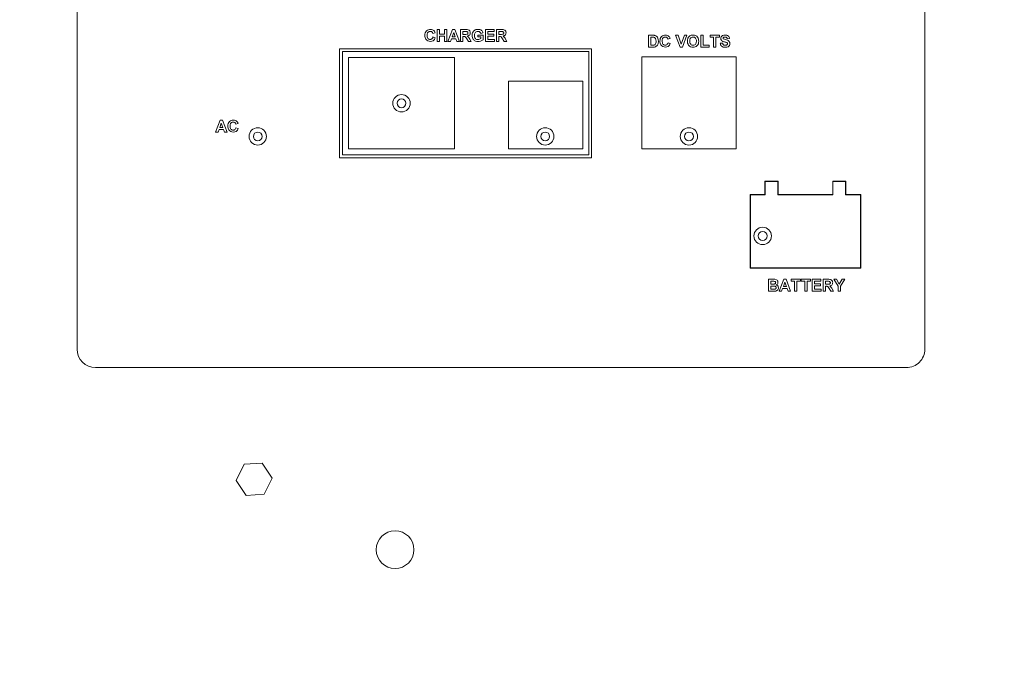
# Paper-space layout '2' of a CAD drawing. Header units: inches. Extents: x 1 to 109, y 1 to 85.
# Tile 44 of 70: x 52.61 to 58.18, y 52.46 to 56.09. Entities that reach past the tile are written whole.
import ezdxf

# ---------------------------------------------------------------- set-up
doc = ezdxf.new("R2010")
doc.units = ezdxf.units.IN
doc.header["$MEASUREMENT"] = 0
doc.styles.add('SLDTEXTSTYLE0', font='GOTHIC.TTF', dxfattribs={"width": 0.913})
doc.dimstyles.new('SLDDIMSTYLE1', dxfattribs={"dimtxt": 0.625, "dimasz": 0.65, "dimexe": 0, "dimexo": 0.0625, "dimgap": 0.15625, "dimtad": 0, "dimtih": 1, "dimtoh": 1, "dimlfac": 1.2, "dimrnd": 1e-09, "dimzin": 12, "dimdsep": 46, "dimtxsty": 'SLDTEXTSTYLE0', "dimblk1": 'NONE', "dimblk2": 'NONE', "dimsah": 1, "dimcen": 0.09, "dimadec": 0, "dimazin": 3, "dimtfac": 1, "dimtofl": 0, "dimtmove": 0, "dimatfit": 3, "dimldrblk": 'NONE', "dimfxl": 1, "dimfrac": 2, "dimtolj": 1, "dimtzin": 12, "dimarcsym": 0})

# ---------------------------------------------------------------- blocks, each defined once
blk = doc.blocks.new('_D_29')
at = {"color": 1, "linetype": 'Continuous', "lineweight": 0, "ltscale": 5}
for p, q in [((63.524, 65.2151), (63.524, 66.1994)), ((63.524, 65.2151), (64.1117, 64.2309)), ((64.1117, 64.2309), (64.1117, 42.2882))]:
    blk.add_line(p, q, dxfattribs=at)
at = {"color": 1, "linetype": 'Continuous', "lineweight": 0, "ltscale": 5, "insert": (63.2217, 66.1994), "char_height": 0.625, "attachment_point": 1, "rotation": 90, "style": 'SLDTEXTSTYLE0'}
blk.add_mtext('21.76', dxfattribs=at)
blk = doc.blocks.new('_NONE')
blk = doc.blocks.new('_D_30')
at = {"color": 1, "linetype": 'Continuous', "lineweight": 0, "ltscale": 5}
blk.add_line((64.5751, 42.3866), (64.5751, 66.1994), dxfattribs=at)
at = {"color": 1, "linetype": 'Continuous', "lineweight": 0, "ltscale": 5, "insert": (64.2728, 66.1994), "char_height": 0.625, "attachment_point": 1, "rotation": 90, "style": 'SLDTEXTSTYLE0'}
blk.add_mtext('22.31', dxfattribs=at)
blk = doc.blocks.new('_D_31')
at = {"color": 1, "linetype": 'Continuous', "lineweight": 0, "ltscale": 5}
for p, q in [((65.545, 65.2151), (65.545, 66.1994)), ((65.545, 65.2151), (65.0909, 64.2309)), ((65.0909, 64.2309), (65.0909, 63.3928))]:
    blk.add_line(p, q, dxfattribs=at)
at = {"color": 1, "linetype": 'Continuous', "lineweight": 0, "ltscale": 5, "insert": (65.2428, 66.1994), "char_height": 0.625, "attachment_point": 1, "rotation": 90, "style": 'SLDTEXTSTYLE0'}
blk.add_mtext('22.93', dxfattribs=at)

psp = doc.layouts.new('2')

# ---------------------------------------------------------------- linework, layer by layer
at = {"color": 7, "linetype": 'Continuous', "lineweight": 15, "ltscale": 5}
for p, q in [((52.9347, 54.2307), (52.9347, 59.0123)), ((57.7264, 54.2306), (57.7264, 59.0123)), ((54.9581, 56.0184), (54.9452, 56.0158)), ((54.946, 55.9951), (54.959, 55.9908)), ((54.9702, 55.97), (54.9702, 56.0374)), ((54.9702, 56.0374), (54.9832, 56.0374)), ((54.9832, 56.0374), (54.9832, 56.0107)), ((54.9832, 56.0107), (55.0109, 56.0107)), ((55.0109, 55.9994), (54.9832, 55.9994)), ((54.9832, 55.9994), (54.9832, 55.97)), ((55.0109, 56.0107), (55.0109, 56.0374)), ((55.0109, 56.0374), (55.0238, 56.0374)), ((55.0109, 55.97), (55.0109, 55.9994)), ((55.0238, 56.0374), (55.0238, 55.97)), ((55.0307, 55.97), (55.0562, 56.0374)), ((55.0632, 56.021), (55.0543, 55.9968)), ((55.0543, 55.9968), (55.072, 55.9968)), ((55.0562, 56.0374), (55.07, 56.0374)), ((55.072, 55.9968), (55.0632, 56.021)), ((55.07, 56.0374), (55.0956, 55.97)), ((55.1025, 55.97), (55.1025, 56.0374)), ((55.1025, 56.0374), (55.1308, 56.0374)), ((55.1265, 56.0262), (55.1154, 56.0262)), ((55.1154, 56.0262), (55.1154, 56.0098)), ((55.1154, 56.0098), (55.1259, 56.0098)), ((55.1183, 55.9986), (55.1154, 55.9986)), ((55.1154, 55.9986), (55.1154, 55.97)), ((55.2001, 55.9951), (55.2001, 56.0063)), ((55.2001, 56.0063), (55.2295, 56.0063)), ((55.2166, 55.9951), (55.2001, 55.9951)), ((55.2287, 56.0184), (55.2157, 56.0158)), ((55.2166, 55.9863), (55.2166, 55.9951)), ((55.2295, 56.0063), (55.2295, 55.9793)), ((55.2425, 55.97), (55.2425, 56.0374)), ((55.2425, 56.0374), (55.2926, 56.0374)), ((55.2926, 56.0262), (55.2554, 56.0262)), ((55.2554, 56.0262), (55.2554, 56.0115)), ((55.2554, 56.0115), (55.29, 56.0115)), ((55.29, 56.0003), (55.2554, 56.0003)), ((55.2554, 56.0003), (55.2554, 55.9813)), ((55.29, 56.0115), (55.29, 56.0003)), ((55.2926, 56.0374), (55.2926, 56.0262)), ((55.3047, 55.97), (55.3047, 56.0374)), ((55.3047, 56.0374), (55.333, 56.0374)), ((55.3287, 56.0262), (55.3177, 56.0262)), ((55.3177, 56.0262), (55.3177, 56.0098)), ((55.3177, 56.0098), (55.3281, 56.0098)), ((55.3206, 55.9986), (55.3177, 55.9986)), ((55.3177, 55.9986), (55.3177, 55.97)), ((56.164, 56.0052), (56.1888, 56.0052)), ((56.164, 55.9378), (56.164, 56.0052)), ((56.3428, 55.9378), (56.3179, 56.0052)), ((56.3179, 56.0052), (56.3316, 56.0052)), ((56.3316, 56.0052), (56.3494, 55.9551)), ((56.3494, 55.9551), (56.3672, 56.0052)), ((56.381, 56.0052), (56.3561, 55.9378)), ((56.3672, 56.0052), (56.381, 56.0052)), ((56.4596, 56.0052), (56.4726, 56.0052)), ((56.4596, 55.9378), (56.4596, 56.0052)), ((56.4726, 56.0052), (56.4726, 55.949)), ((56.5123, 55.994), (56.5123, 56.0052)), ((56.5123, 56.0052), (56.565, 56.0052)), ((56.565, 56.0052), (56.565, 55.994)), ((54.9832, 55.97), (54.9702, 55.97)), ((55.0238, 55.97), (55.0109, 55.97)), ((55.0446, 55.97), (55.0307, 55.97)), ((55.0503, 55.9856), (55.0446, 55.97)), ((55.0761, 55.9856), (55.0503, 55.9856)), ((55.0818, 55.97), (55.0761, 55.9856)), ((55.0956, 55.97), (55.0818, 55.97)), ((55.1154, 55.97), (55.1025, 55.97)), ((55.147, 55.97), (55.1374, 55.9853)), ((55.1621, 55.97), (55.147, 55.97)), ((55.1539, 55.9834), (55.1621, 55.97)), ((55.2935, 55.97), (55.2425, 55.97)), ((55.2554, 55.9813), (55.2935, 55.9813)), ((55.2935, 55.9813), (55.2935, 55.97)), ((55.3177, 55.97), (55.3047, 55.97)), ((55.3492, 55.97), (55.3396, 55.9853)), ((55.3643, 55.97), (55.3492, 55.97)), ((55.3562, 55.9834), (55.3643, 55.97)), ((56.1834, 55.9939), (56.177, 55.9939)), ((56.177, 55.9939), (56.177, 55.949)), ((56.177, 55.949), (56.1877, 55.949)), ((56.2868, 55.9862), (56.2738, 55.9836)), ((56.2747, 55.9628), (56.2876, 55.9585)), ((56.4726, 55.949), (56.5071, 55.949)), ((56.5071, 55.949), (56.5071, 55.9378)), ((56.5322, 55.994), (56.5123, 55.994)), ((56.5322, 55.9378), (56.5322, 55.994)), ((56.565, 55.994), (56.5452, 55.994)), ((56.5452, 55.994), (56.5452, 55.9378)), ((56.5702, 55.9602), (56.5832, 55.9611)), ((56.6221, 55.9862), (56.6091, 55.9853)), ((54.4181, 55.929), (54.4181, 55.3123)), ((55.8431, 55.929), (54.4181, 55.929)), ((55.8264, 55.9123), (54.4347, 55.9123)), ((54.4347, 55.9123), (54.4347, 55.329)), ((55.8264, 55.329), (55.8264, 55.9123)), ((55.8431, 55.3123), (55.8431, 55.929)), ((56.6597, 55.8832), (56.1264, 55.8832)), ((56.1264, 55.8832), (56.1264, 55.3623)), ((56.1895, 55.9378), (56.164, 55.9378)), ((56.3561, 55.9378), (56.3428, 55.9378)), ((56.5071, 55.9378), (56.4596, 55.9378)), ((56.5452, 55.9378), (56.5322, 55.9378)), ((56.6597, 55.3623), (56.6597, 55.8832)), ((54.4681, 55.879), (54.4681, 55.3623)), ((55.0681, 55.879), (54.4681, 55.879)), ((55.0681, 55.3623), (55.0681, 55.879)), ((55.7931, 55.7457), (55.3722, 55.7457)), ((55.3722, 55.7457), (55.3722, 55.3623)), ((55.7931, 55.3623), (55.7931, 55.7457)), ((53.7171, 55.4574), (53.7426, 55.5248)), ((53.7496, 55.5084), (53.7407, 55.4842)), ((53.7426, 55.5248), (53.7564, 55.5248)), ((53.7584, 55.4842), (53.7496, 55.5084)), ((53.7564, 55.5248), (53.782, 55.4574)), ((53.8442, 55.5058), (53.8312, 55.5032)), ((53.731, 55.4574), (53.7171, 55.4574)), ((53.7367, 55.4729), (53.731, 55.4574)), ((53.7625, 55.4729), (53.7367, 55.4729)), ((53.7407, 55.4842), (53.7584, 55.4842)), ((53.7682, 55.4574), (53.7625, 55.4729)), ((53.782, 55.4574), (53.7682, 55.4574)), ((53.8321, 55.4824), (53.8451, 55.4781)), ((54.4347, 55.329), (55.8264, 55.329)), ((54.4681, 55.3623), (55.0681, 55.3623)), ((55.3722, 55.3623), (55.7931, 55.3623)), ((56.1264, 55.3623), (56.6597, 55.3623)), ((54.4181, 55.3123), (55.8431, 55.3123)), ((56.8972, 55.1807), (56.8222, 55.1807)), ((56.8222, 55.1807), (56.8222, 55.1057)), ((56.8239, 55.179), (56.8239, 55.104)), ((56.8956, 55.179), (56.8239, 55.179)), ((56.8956, 55.104), (56.8956, 55.179)), ((56.8972, 55.1057), (56.8972, 55.1807)), ((57.2806, 55.1807), (57.2056, 55.1807)), ((57.2056, 55.1807), (57.2056, 55.1057)), ((57.2072, 55.179), (57.2072, 55.104)), ((57.2789, 55.179), (57.2072, 55.179)), ((57.2789, 55.104), (57.2789, 55.179)), ((57.2806, 55.1057), (57.2806, 55.1807)), ((56.8222, 55.1057), (56.7389, 55.1057)), ((56.7389, 55.1057), (56.7389, 54.689)), ((56.7406, 55.104), (56.7406, 54.6907)), ((56.8239, 55.104), (56.7406, 55.104)), ((57.2072, 55.104), (56.8956, 55.104)), ((57.2056, 55.1057), (56.8972, 55.1057)), ((57.3622, 55.104), (57.2789, 55.104)), ((57.3639, 55.1057), (57.2806, 55.1057)), ((57.3622, 54.6907), (57.3622, 55.104)), ((57.3639, 54.689), (57.3639, 55.1057)), ((56.7389, 54.689), (57.3639, 54.689)), ((56.7406, 54.6907), (57.3622, 54.6907)), ((56.8427, 54.6257), (56.8699, 54.6257)), ((56.8427, 54.5583), (56.8427, 54.6257)), ((56.8639, 54.6145), (56.8557, 54.6145)), ((56.8557, 54.6145), (56.8557, 54.5989)), ((56.9032, 54.5583), (56.9287, 54.6257)), ((56.9356, 54.6093), (56.9268, 54.5851)), ((56.9287, 54.6257), (56.9424, 54.6257)), ((56.9445, 54.5851), (56.9356, 54.6093)), ((56.9424, 54.6257), (56.968, 54.5583)), ((56.9706, 54.6145), (56.9706, 54.6257)), ((56.9706, 54.6257), (57.0233, 54.6257)), ((56.9905, 54.6145), (56.9706, 54.6145)), ((56.9905, 54.5583), (56.9905, 54.6145)), ((57.0233, 54.6145), (57.0034, 54.6145)), ((57.0034, 54.6145), (57.0034, 54.5583)), ((57.0233, 54.6257), (57.0233, 54.6145)), ((57.0276, 54.6145), (57.0276, 54.6257)), ((57.0276, 54.6257), (57.0804, 54.6257)), ((57.0475, 54.6145), (57.0276, 54.6145)), ((57.0475, 54.5583), (57.0475, 54.6145)), ((57.0804, 54.6145), (57.0605, 54.6145)), ((57.0605, 54.6145), (57.0605, 54.5583)), ((57.0804, 54.6257), (57.0804, 54.6145)), ((57.089, 54.5583), (57.089, 54.6257)), ((57.089, 54.6257), (57.1391, 54.6257)), ((57.1391, 54.6145), (57.102, 54.6145)), ((57.102, 54.6145), (57.102, 54.5998)), ((57.1391, 54.6257), (57.1391, 54.6145)), ((57.1512, 54.5583), (57.1512, 54.6257)), ((57.1512, 54.6257), (57.1795, 54.6257)), ((57.1752, 54.6145), (57.1642, 54.6145)), ((57.1642, 54.6145), (57.1642, 54.598)), ((57.2359, 54.5866), (57.2113, 54.6257)), ((57.2113, 54.6257), (57.2265, 54.6257)), ((57.2265, 54.6257), (57.2424, 54.5979)), ((57.2424, 54.5979), (57.2584, 54.6257)), ((57.2735, 54.6257), (57.2489, 54.5866)), ((57.2584, 54.6257), (57.2735, 54.6257)), ((56.8655, 54.5583), (56.8427, 54.5583)), ((56.8557, 54.5989), (56.865, 54.5989)), ((56.8672, 54.5877), (56.8557, 54.5877)), ((56.8557, 54.5877), (56.8557, 54.5695)), ((56.8557, 54.5695), (56.8689, 54.5695)), ((56.917, 54.5583), (56.9032, 54.5583)), ((56.9227, 54.5738), (56.917, 54.5583)), ((56.9486, 54.5738), (56.9227, 54.5738)), ((56.9268, 54.5851), (56.9445, 54.5851)), ((56.9543, 54.5583), (56.9486, 54.5738)), ((56.968, 54.5583), (56.9543, 54.5583)), ((57.0034, 54.5583), (56.9905, 54.5583)), ((57.0605, 54.5583), (57.0475, 54.5583)), ((57.14, 54.5583), (57.089, 54.5583)), ((57.102, 54.5998), (57.1365, 54.5998)), ((57.1365, 54.5885), (57.102, 54.5885)), ((57.102, 54.5885), (57.102, 54.5695)), ((57.102, 54.5695), (57.14, 54.5695)), ((57.1365, 54.5998), (57.1365, 54.5885)), ((57.14, 54.5695), (57.14, 54.5583)), ((57.1642, 54.5583), (57.1512, 54.5583)), ((57.1642, 54.598), (57.1746, 54.598)), ((57.1671, 54.5868), (57.1642, 54.5868)), ((57.1642, 54.5868), (57.1642, 54.5583)), ((57.1957, 54.5583), (57.1861, 54.5736)), ((57.2109, 54.5583), (57.1957, 54.5583)), ((57.2027, 54.5716), (57.2109, 54.5583)), ((57.2359, 54.5583), (57.2359, 54.5866)), ((57.2489, 54.5583), (57.2359, 54.5583)), ((57.2489, 54.5866), (57.2489, 54.5583)), ((53.0389, 54.1265), (57.6222, 54.1265)), ((53.8782, 53.5806), (53.8329, 53.4892)), ((53.98, 53.587), (53.8782, 53.5806)), ((54.0365, 53.5021), (53.98, 53.587)), ((53.9912, 53.4107), (54.0365, 53.5021)), ((53.8329, 53.4892), (53.8894, 53.4043)), ((53.8894, 53.4043), (53.9912, 53.4107))]:
    psp.add_line(p, q, dxfattribs=at)
at = {"color": 7, "linetype": 'Continuous', "lineweight": 15, "ltscale": 25}
for centre, radius in [((54.7681, 55.6207), 0.0492), ((54.7681, 55.6206), 0.025), ((53.9556, 55.4332), 0.0492), ((53.9556, 55.4331), 0.025), ((55.5806, 55.4332), 0.0492), ((55.5806, 55.4331), 0.025), ((56.3931, 55.4332), 0.0492), ((56.3931, 55.4331), 0.025), ((56.8097, 54.8707), 0.0492), ((56.8097, 54.8706), 0.025), ((54.7318, 53.0977), 0.1067)]:
    psp.add_circle(centre, radius, dxfattribs=at)
for centre, start, end in [((53.0389, 54.2307), 180.0004, 269.9998), ((57.6222, 54.2306), 269.9998, 0.0004)]:
    psp.add_arc(centre, 0.1042, start, end, dxfattribs=at)
at = {"color": 7, "linetype": 'Continuous', "lineweight": 15, "ltscale": 5}
for points, knots in [([(54.9002, 56.0036), (54.9005, 56.0085), (54.9011, 56.0184), (54.9087, 56.0305), (54.9198, 56.0374), (54.9276, 56.038), (54.9315, 56.0383)], [0, 0, 0, 0, 0.280685, 0.559624, 0.779541, 1, 1, 1, 1]), ([(54.931, 55.97), (54.9262, 55.9706), (54.9166, 55.9716), (54.906, 55.9809), (54.9009, 55.9923), (54.9005, 55.9998), (54.9002, 56.0036)], [0, 0, 0, 0, 0.279574, 0.558715, 0.779054, 1, 1, 1, 1]), ([(54.9305, 56.0271), (54.9285, 56.0269), (54.9245, 56.0266), (54.9192, 56.0235), (54.9137, 56.0163), (54.9134, 56.0094), (54.9132, 56.0046)], [0, 0, 0, 0, 0.187148, 0.373983, 0.560728, 1, 1, 1, 1]), ([(54.9132, 56.0046), (54.9133, 56.0015), (54.9135, 55.9954), (54.9166, 55.9871), (54.9232, 55.982), (54.928, 55.9815), (54.9305, 55.9813)], [0, 0, 0, 0, 0.281349, 0.560541, 0.780077, 1, 1, 1, 1]), ([(54.9452, 56.0158), (54.9446, 56.0176), (54.9434, 56.0212), (54.9394, 56.0248), (54.935, 56.0268), (54.932, 56.027), (54.9305, 56.0271)], [0, 0, 0, 0, 0.279809, 0.559293, 0.779505, 1, 1, 1, 1]), ([(54.9305, 55.9813), (54.9326, 55.9815), (54.9368, 55.9819), (54.9433, 55.9866), (54.945, 55.9919), (54.946, 55.9951)], [0, 0, 0, 0, 0.280479, 0.560454, 1, 1, 1, 1]), ([(54.9315, 56.0383), (54.9356, 56.038), (54.943, 56.0375), (54.9488, 56.0329), (54.9513, 56.0309)], [0, 0, 0, 0, 0.559913, 1, 1, 1, 1]), ([(54.9513, 56.0309), (54.953, 56.0288), (54.9561, 56.0251), (54.9575, 56.0205), (54.9581, 56.0184)], [0, 0, 0, 0, 0.55898, 1, 1, 1, 1]), ([(55.1374, 55.9853), (55.1349, 55.9894), (55.1316, 55.9951), (55.1238, 55.9986), (55.1202, 55.9986), (55.1183, 55.9986)], [0, 0, 0, 0, 0.560994, 0.77931, 1, 1, 1, 1]), ([(55.1259, 56.0098), (55.1297, 56.0097), (55.1345, 56.0095), (55.14, 56.011), (55.1423, 56.0128), (55.1438, 56.0153), (55.1439, 56.0172), (55.144, 56.0182)], [0, 0, 0, 0, 0.50092, 0.625716, 0.750374, 0.875019, 1, 1, 1, 1]), ([(55.1368, 56.026), (55.1348, 56.0261), (55.1314, 56.0262), (55.128, 56.0262), (55.1265, 56.0262)], [0, 0, 0, 0, 0.559884, 1, 1, 1, 1]), ([(55.1308, 56.0374), (55.1338, 56.0374), (55.1399, 56.0373), (55.1477, 56.0357), (55.1525, 56.0317), (55.156, 56.0265), (55.1566, 56.0219), (55.1569, 56.0188)], [0, 0, 0, 0, 0.251135, 0.50054, 0.625744, 0.751059, 1, 1, 1, 1]), ([(55.144, 56.0182), (55.1439, 56.0193), (55.1437, 56.0215), (55.1412, 56.0248), (55.1385, 56.0255), (55.1368, 56.026)], [0, 0, 0, 0, 0.281131, 0.561274, 1, 1, 1, 1]), ([(55.1569, 56.0188), (55.1567, 56.0162), (55.1563, 56.011), (55.1519, 56.0048), (55.146, 56.0014), (55.142, 56.0006), (55.14, 56.0002)], [0, 0, 0, 0, 0.279955, 0.558984, 0.779177, 1, 1, 1, 1]), ([(55.14, 56.0002), (55.1432, 55.9976), (55.1489, 55.9928), (55.1524, 55.9863), (55.1539, 55.9834)], [0, 0, 0, 0, 0.558165, 1, 1, 1, 1]), ([(55.1673, 56.004), (55.1675, 56.0075), (55.1679, 56.0144), (55.1717, 56.0236), (55.1773, 56.0307), (55.182, 56.0335), (55.1844, 56.035)], [0, 0, 0, 0, 0.280149, 0.559978, 0.779936, 1, 1, 1, 1]), ([(55.2011, 55.9692), (55.1959, 55.9696), (55.1857, 55.9705), (55.1739, 55.9798), (55.1682, 55.9919), (55.1676, 56), (55.1673, 56.004)], [0, 0, 0, 0, 0.280089, 0.558754, 0.779187, 1, 1, 1, 1]), ([(55.2002, 56.0271), (55.1969, 56.0268), (55.1905, 56.0262), (55.1835, 56.0198), (55.1806, 56.012), (55.1804, 56.007), (55.1803, 56.0045)], [0, 0, 0, 0, 0.279794, 0.558342, 0.778822, 1, 1, 1, 1]), ([(55.1803, 56.0045), (55.1804, 56.0012), (55.1807, 55.9946), (55.185, 55.9861), (55.1923, 55.9811), (55.1975, 55.9806), (55.2001, 55.9804)], [0, 0, 0, 0, 0.281034, 0.560013, 0.779771, 1, 1, 1, 1]), ([(55.1844, 56.035), (55.1873, 56.0361), (55.1924, 56.0381), (55.1979, 56.0382), (55.2003, 56.0383)], [0, 0, 0, 0, 0.559261, 1, 1, 1, 1]), ([(55.2157, 56.0158), (55.215, 56.0177), (55.2136, 56.0213), (55.2094, 56.025), (55.2047, 56.0268), (55.2017, 56.027), (55.2002, 56.0271)], [0, 0, 0, 0, 0.279809, 0.55928, 0.779438, 1, 1, 1, 1]), ([(55.2003, 56.0383), (55.2039, 56.0381), (55.211, 56.0378), (55.2202, 56.0335), (55.2263, 56.0265), (55.2279, 56.0211), (55.2287, 56.0184)], [0, 0, 0, 0, 0.280667, 0.559849, 0.779743, 1, 1, 1, 1]), ([(55.3396, 55.9853), (55.3372, 55.9894), (55.3338, 55.9951), (55.326, 55.9986), (55.3224, 55.9986), (55.3206, 55.9986)], [0, 0, 0, 0, 0.560985, 0.779313, 1, 1, 1, 1]), ([(55.3281, 56.0098), (55.3319, 56.0097), (55.3367, 56.0095), (55.3423, 56.011), (55.3446, 56.0128), (55.346, 56.0153), (55.3461, 56.0172), (55.3462, 56.0182)], [0, 0, 0, 0, 0.500907, 0.62574, 0.75036, 0.875022, 1, 1, 1, 1]), ([(55.339, 56.026), (55.3371, 56.0261), (55.3336, 56.0262), (55.3302, 56.0262), (55.3287, 56.0262)], [0, 0, 0, 0, 0.559928, 1, 1, 1, 1]), ([(55.333, 56.0374), (55.3361, 56.0374), (55.3422, 56.0373), (55.35, 56.0357), (55.3547, 56.0317), (55.3582, 56.0265), (55.3588, 56.0219), (55.3592, 56.0188)], [0, 0, 0, 0, 0.25114, 0.500525, 0.625749, 0.75106, 1, 1, 1, 1]), ([(55.3462, 56.0182), (55.3461, 56.0193), (55.3459, 56.0215), (55.3435, 56.0248), (55.3407, 56.0255), (55.339, 56.026)], [0, 0, 0, 0, 0.281062, 0.561285, 1, 1, 1, 1]), ([(55.3592, 56.0188), (55.3589, 56.0162), (55.3585, 56.011), (55.3541, 56.0048), (55.3482, 56.0014), (55.3442, 56.0006), (55.3422, 56.0002)], [0, 0, 0, 0, 0.2799369, 0.5589819, 0.7791779, 1, 1, 1, 1]), ([(55.3422, 56.0002), (55.3454, 55.9976), (55.3511, 55.9928), (55.3546, 55.9863), (55.3562, 55.9834)], [0, 0, 0, 0, 0.558186, 1, 1, 1, 1]), ([(56.1888, 56.0052), (56.1912, 56.0052), (56.1955, 56.0051), (56.1997, 56.0043), (56.2015, 56.0039)], [0, 0, 0, 0, 0.560269, 1, 1, 1, 1]), ([(56.2015, 56.0039), (56.205, 56.0023), (56.212, 55.999), (56.2192, 55.9867), (56.2198, 55.9768), (56.2202, 55.9708)], [0, 0, 0, 0, 0.2790716, 0.559329, 1, 1, 1, 1]), ([(56.2289, 55.9713), (56.2292, 55.9763), (56.2298, 55.9862), (56.2373, 55.9983), (56.2484, 56.0051), (56.2562, 56.0057), (56.2601, 56.006)], [0, 0, 0, 0, 0.280702, 0.559624, 0.779539, 1, 1, 1, 1]), ([(56.2592, 55.9948), (56.2571, 55.9947), (56.2531, 55.9943), (56.2478, 55.9912), (56.2423, 55.9841), (56.242, 55.9772), (56.2418, 55.9723)], [0, 0, 0, 0, 0.187155, 0.37397, 0.560741, 1, 1, 1, 1]), ([(56.2738, 55.9836), (56.2732, 55.9854), (56.272, 55.9889), (56.268, 55.9926), (56.2636, 55.9946), (56.2606, 55.9947), (56.2592, 55.9948)], [0, 0, 0, 0, 0.279804, 0.559283, 0.779465, 1, 1, 1, 1]), ([(56.2601, 56.006), (56.2642, 56.0057), (56.2716, 56.0052), (56.2774, 56.0007), (56.2799, 55.9987)], [0, 0, 0, 0, 0.559895, 1, 1, 1, 1]), ([(56.2799, 55.9987), (56.2817, 55.9966), (56.2847, 55.9928), (56.2861, 55.9882), (56.2868, 55.9862)], [0, 0, 0, 0, 0.5589379, 1, 1, 1, 1]), ([(56.3874, 55.9882), (56.3894, 55.9918), (56.393, 55.9982), (56.3993, 56.0018), (56.4021, 56.0034)], [0, 0, 0, 0, 0.559942, 1, 1, 1, 1]), ([(56.4165, 55.9948), (56.4133, 55.9944), (56.4069, 55.9937), (56.3983, 55.9849), (56.3977, 55.9766), (56.3974, 55.9715)], [0, 0, 0, 0, 0.28027, 0.559886, 1, 1, 1, 1]), ([(56.4021, 56.0034), (56.4047, 56.0043), (56.4093, 56.0058), (56.4142, 56.006), (56.4163, 56.006)], [0, 0, 0, 0, 0.559558, 1, 1, 1, 1]), ([(56.4163, 56.006), (56.4213, 56.0056), (56.4314, 56.0046), (56.4425, 55.9951), (56.4477, 55.9832), (56.4482, 55.9753), (56.4484, 55.9714)], [0, 0, 0, 0, 0.279833, 0.558659, 0.779007, 1, 1, 1, 1]), ([(56.4354, 55.9717), (56.4353, 55.9749), (56.435, 55.9812), (56.4309, 55.9894), (56.424, 55.9942), (56.419, 55.9946), (56.4165, 55.9948)], [0, 0, 0, 0, 0.281074, 0.560007, 0.779694, 1, 1, 1, 1]), ([(56.5728, 55.9874), (56.5733, 55.9906), (56.5744, 55.997), (56.5835, 56.005), (56.5918, 56.0057), (56.5968, 56.006)], [0, 0, 0, 0, 0.279751, 0.559351, 1, 1, 1, 1]), ([(56.597, 55.9948), (56.5952, 55.9948), (56.592, 55.9947), (56.5891, 55.9931), (56.5879, 55.9924)], [0, 0, 0, 0, 0.560577, 1, 1, 1, 1]), ([(56.5968, 56.006), (56.6002, 56.0059), (56.607, 56.0056), (56.6158, 56.0014), (56.6211, 55.9941), (56.6218, 55.9888), (56.6221, 55.9862)], [0, 0, 0, 0, 0.281006, 0.560119, 0.779819, 1, 1, 1, 1]), ([(56.6091, 55.9853), (56.6088, 55.9869), (56.6081, 55.99), (56.6039, 55.9945), (56.5996, 55.9947), (56.597, 55.9948)], [0, 0, 0, 0, 0.281509, 0.56031, 1, 1, 1, 1]), ([(54.959, 55.9908), (54.9578, 55.9874), (54.9554, 55.9808), (54.9459, 55.9716), (54.9366, 55.9706), (54.931, 55.97)], [0, 0, 0, 0, 0.281277, 0.561401, 1, 1, 1, 1]), ([(55.2001, 55.9804), (55.2035, 55.9808), (55.2094, 55.9816), (55.2144, 55.9849), (55.2166, 55.9863)], [0, 0, 0, 0, 0.559078, 1, 1, 1, 1]), ([(55.2295, 55.9793), (55.2246, 55.9761), (55.2159, 55.9704), (55.2056, 55.9695), (55.2011, 55.9692)], [0, 0, 0, 0, 0.558981, 1, 1, 1, 1]), ([(56.1951, 55.9933), (56.193, 55.9935), (56.1891, 55.994), (56.1851, 55.994), (56.1834, 55.9939)], [0, 0, 0, 0, 0.559726, 1, 1, 1, 1]), ([(56.1877, 55.949), (56.1893, 55.949), (56.1922, 55.949), (56.195, 55.9495), (56.1963, 55.9497)], [0, 0, 0, 0, 0.560177, 1, 1, 1, 1]), ([(56.2015, 55.9392), (56.1993, 55.9387), (56.1953, 55.9378), (56.1913, 55.9378), (56.1895, 55.9378)], [0, 0, 0, 0, 0.559576, 1, 1, 1, 1]), ([(56.2073, 55.9715), (56.2071, 55.9767), (56.207, 55.984), (56.201, 55.9915), (56.1971, 55.9927), (56.1951, 55.9933)], [0, 0, 0, 0, 0.559442, 0.779519, 1, 1, 1, 1]), ([(56.1963, 55.9497), (56.1987, 55.9506), (56.2035, 55.9524), (56.2069, 55.9613), (56.2071, 55.9676), (56.2073, 55.9715)], [0, 0, 0, 0, 0.27817, 0.558022, 1, 1, 1, 1]), ([(56.211, 55.9446), (56.2094, 55.9433), (56.2065, 55.941), (56.203, 55.9397), (56.2015, 55.9392)], [0, 0, 0, 0, 0.559476, 1, 1, 1, 1]), ([(56.2182, 55.9565), (56.2172, 55.954), (56.2155, 55.9496), (56.2124, 55.9461), (56.211, 55.9446)], [0, 0, 0, 0, 0.559958, 1, 1, 1, 1]), ([(56.2202, 55.9708), (56.2201, 55.9681), (56.22, 55.9632), (56.2187, 55.9586), (56.2182, 55.9565)], [0, 0, 0, 0, 0.560027, 1, 1, 1, 1]), ([(56.2596, 55.9378), (56.2548, 55.9383), (56.2452, 55.9394), (56.2346, 55.9487), (56.2295, 55.96), (56.2291, 55.9676), (56.2289, 55.9713)], [0, 0, 0, 0, 0.279576, 0.558718, 0.77905, 1, 1, 1, 1]), ([(56.2418, 55.9723), (56.2419, 55.9692), (56.2421, 55.9631), (56.2452, 55.9548), (56.2518, 55.9497), (56.2567, 55.9493), (56.2591, 55.949)], [0, 0, 0, 0, 0.28134, 0.56055, 0.780084, 1, 1, 1, 1]), ([(56.2591, 55.949), (56.2612, 55.9492), (56.2654, 55.9496), (56.2719, 55.9544), (56.2736, 55.9596), (56.2747, 55.9628)], [0, 0, 0, 0, 0.280478, 0.56046, 1, 1, 1, 1]), ([(56.2876, 55.9585), (56.2864, 55.9552), (56.284, 55.9485), (56.2745, 55.9393), (56.2652, 55.9384), (56.2596, 55.9378)], [0, 0, 0, 0, 0.281277, 0.561401, 1, 1, 1, 1]), ([(56.3844, 55.9711), (56.3845, 55.9744), (56.3847, 55.9802), (56.3866, 55.9858), (56.3874, 55.9882)], [0, 0, 0, 0, 0.560179, 1, 1, 1, 1]), ([(56.4165, 55.9369), (56.4115, 55.9374), (56.4016, 55.9383), (56.3904, 55.9476), (56.3851, 55.9594), (56.3846, 55.9672), (56.3844, 55.9711)], [0, 0, 0, 0, 0.27995, 0.558714, 0.779048, 1, 1, 1, 1]), ([(56.3974, 55.9715), (56.3975, 55.9683), (56.3978, 55.962), (56.4021, 55.9538), (56.4089, 55.9489), (56.414, 55.9484), (56.4165, 55.9481)], [0, 0, 0, 0, 0.281021, 0.560134, 0.779944, 1, 1, 1, 1]), ([(56.4165, 55.9481), (56.4197, 55.9486), (56.4261, 55.9494), (56.4345, 55.9583), (56.4351, 55.9666), (56.4354, 55.9717)], [0, 0, 0, 0, 0.279969, 0.55975, 1, 1, 1, 1]), ([(56.4484, 55.9714), (56.448, 55.9664), (56.4474, 55.9565), (56.4395, 55.9444), (56.4282, 55.9378), (56.4204, 55.9372), (56.4165, 55.9369)], [0, 0, 0, 0, 0.280544, 0.559492, 0.77944, 1, 1, 1, 1]), ([(56.5979, 55.9369), (56.5941, 55.9371), (56.5865, 55.9375), (56.577, 55.943), (56.5718, 55.9515), (56.5707, 55.9573), (56.5702, 55.9602)], [0, 0, 0, 0, 0.280716, 0.559327, 0.779306, 1, 1, 1, 1]), ([(56.579, 55.974), (56.5771, 55.9761), (56.5735, 55.98), (56.573, 55.9852), (56.5728, 55.9874)], [0, 0, 0, 0, 0.559262, 1, 1, 1, 1]), ([(56.5945, 55.9674), (56.5914, 55.9682), (56.5859, 55.9695), (56.5811, 55.9726), (56.579, 55.974)], [0, 0, 0, 0, 0.560766, 1, 1, 1, 1]), ([(56.5832, 55.9611), (56.5837, 55.9591), (56.5846, 55.9551), (56.5884, 55.9505), (56.5934, 55.9484), (56.5966, 55.9482), (56.5982, 55.9481)], [0, 0, 0, 0, 0.280583, 0.55917, 0.779252, 1, 1, 1, 1]), ([(56.5879, 55.9924), (56.5872, 55.9918), (56.586, 55.9907), (56.5859, 55.9891), (56.5858, 55.9883)], [0, 0, 0, 0, 0.558881, 1, 1, 1, 1]), ([(56.5858, 55.9883), (56.5859, 55.9875), (56.5861, 55.9859), (56.5873, 55.9848), (56.5878, 55.9843)], [0, 0, 0, 0, 0.558641, 1, 1, 1, 1]), ([(56.5878, 55.9843), (56.5916, 55.9828), (56.5993, 55.9797), (56.6095, 55.9776), (56.6171, 55.974), (56.6216, 55.9696), (56.6243, 55.9638), (56.6246, 55.9597), (56.6247, 55.9576)], [0, 0, 0, 0, 0.249429, 0.5000605, 0.6252074, 0.7501341, 0.8749189, 1, 1, 1, 1]), ([(56.6054, 55.9644), (56.6034, 55.965), (56.5997, 55.9661), (56.5961, 55.967), (56.5945, 55.9674)], [0, 0, 0, 0, 0.559937, 1, 1, 1, 1]), ([(56.6247, 55.9576), (56.6244, 55.9552), (56.6239, 55.9505), (56.6201, 55.9442), (56.6117, 55.9378), (56.6036, 55.9373), (56.5979, 55.9369)], [0, 0, 0, 0, 0.186969, 0.373997, 0.560957, 1, 1, 1, 1]), ([(56.5982, 55.9481), (56.5999, 55.9482), (56.6033, 55.9484), (56.6078, 55.9502), (56.6111, 55.9534), (56.6115, 55.9561), (56.6117, 55.9575)], [0, 0, 0, 0, 0.281228, 0.560999, 0.781068, 1, 1, 1, 1]), ([(56.6117, 55.9575), (56.6116, 55.9584), (56.6114, 55.9603), (56.6091, 55.963), (56.6068, 55.9639), (56.6054, 55.9644)], [0, 0, 0, 0, 0.2797547, 0.5590968, 1, 1, 1, 1]), ([(53.7863, 55.4909), (53.7866, 55.4959), (53.7872, 55.5057), (53.7948, 55.5179), (53.8058, 55.5247), (53.8136, 55.5253), (53.8175, 55.5256)], [0, 0, 0, 0, 0.280684, 0.559613, 0.77952, 1, 1, 1, 1]), ([(53.8166, 55.5144), (53.8146, 55.5142), (53.8105, 55.5139), (53.8052, 55.5108), (53.7998, 55.5037), (53.7995, 55.4968), (53.7992, 55.4919)], [0, 0, 0, 0, 0.187132, 0.373978, 0.560734, 1, 1, 1, 1]), ([(53.8312, 55.5032), (53.8306, 55.505), (53.8294, 55.5085), (53.8255, 55.5122), (53.821, 55.5141), (53.8181, 55.5143), (53.8166, 55.5144)], [0, 0, 0, 0, 0.279834, 0.5593, 0.779471, 1, 1, 1, 1]), ([(53.8175, 55.5256), (53.8216, 55.5253), (53.829, 55.5248), (53.8348, 55.5203), (53.8374, 55.5183)], [0, 0, 0, 0, 0.559951, 1, 1, 1, 1]), ([(53.8374, 55.5183), (53.8391, 55.5162), (53.8421, 55.5124), (53.8436, 55.5078), (53.8442, 55.5058)], [0, 0, 0, 0, 0.5589665, 1, 1, 1, 1]), ([(53.817, 55.4574), (53.8122, 55.4579), (53.8026, 55.4589), (53.7921, 55.4682), (53.7869, 55.4796), (53.7865, 55.4871), (53.7863, 55.4909)], [0, 0, 0, 0, 0.2795515, 0.5586916, 0.7790558, 1, 1, 1, 1]), ([(53.7992, 55.4919), (53.7994, 55.4888), (53.7996, 55.4827), (53.8027, 55.4744), (53.8092, 55.4693), (53.8141, 55.4688), (53.8165, 55.4686)], [0, 0, 0, 0, 0.281341, 0.560526, 0.780081, 1, 1, 1, 1]), ([(53.8165, 55.4686), (53.8186, 55.4688), (53.8229, 55.4692), (53.8293, 55.474), (53.831, 55.4792), (53.8321, 55.4824)], [0, 0, 0, 0, 0.280478, 0.560424, 1, 1, 1, 1]), ([(53.8451, 55.4781), (53.8438, 55.4748), (53.8414, 55.4681), (53.8319, 55.4589), (53.8227, 55.458), (53.817, 55.4574)], [0, 0, 0, 0, 0.2812714, 0.5614091, 1, 1, 1, 1]), ([(56.8761, 54.6142), (56.8738, 54.6143), (56.8698, 54.6145), (56.8657, 54.6145), (56.8639, 54.6145)], [0, 0, 0, 0, 0.559933, 1, 1, 1, 1]), ([(56.8699, 54.6257), (56.8761, 54.6258), (56.8853, 54.6261), (56.8933, 54.6186), (56.8959, 54.6132), (56.8962, 54.6102), (56.8963, 54.6087)], [0, 0, 0, 0, 0.499363, 0.748642, 0.874275, 1, 1, 1, 1]), ([(56.8754, 54.5991), (56.8766, 54.5993), (56.8788, 54.5997), (56.8815, 54.6015), (56.8831, 54.6041), (56.8832, 54.6059), (56.8833, 54.6068)], [0, 0, 0, 0, 0.280468, 0.559908, 0.779749, 1, 1, 1, 1]), ([(56.8833, 54.6068), (56.8832, 54.6079), (56.883, 54.61), (56.8806, 54.6133), (56.8778, 54.6139), (56.8761, 54.6142)], [0, 0, 0, 0, 0.28109, 0.561131, 1, 1, 1, 1]), ([(56.8963, 54.6087), (56.8961, 54.607), (56.8958, 54.6036), (56.8931, 54.598), (56.8894, 54.5956), (56.8872, 54.5941)], [0, 0, 0, 0, 0.280903, 0.561847, 1, 1, 1, 1]), ([(57.1746, 54.598), (57.1784, 54.5979), (57.1832, 54.5977), (57.1888, 54.5992), (57.1911, 54.601), (57.1925, 54.6036), (57.1926, 54.6055), (57.1927, 54.6064)], [0, 0, 0, 0, 0.500921, 0.625717, 0.750374, 0.875019, 1, 1, 1, 1]), ([(57.1855, 54.6142), (57.1836, 54.6143), (57.1802, 54.6145), (57.1767, 54.6145), (57.1752, 54.6145)], [0, 0, 0, 0, 0.559886, 1, 1, 1, 1]), ([(57.1795, 54.6257), (57.1826, 54.6256), (57.1887, 54.6255), (57.1965, 54.6239), (57.2012, 54.6199), (57.2048, 54.6147), (57.2053, 54.6101), (57.2057, 54.607)], [0, 0, 0, 0, 0.251134, 0.500538, 0.625742, 0.751034, 1, 1, 1, 1]), ([(57.1927, 54.6064), (57.1926, 54.6075), (57.1924, 54.6097), (57.19, 54.613), (57.1872, 54.6138), (57.1855, 54.6142)], [0, 0, 0, 0, 0.281062, 0.561285, 1, 1, 1, 1]), ([(57.2057, 54.607), (57.2055, 54.6044), (57.205, 54.5992), (57.2006, 54.5931), (57.1948, 54.5897), (57.1908, 54.5889), (57.1888, 54.5885)], [0, 0, 0, 0, 0.279925, 0.558986, 0.779165, 1, 1, 1, 1]), ([(56.865, 54.5989), (56.867, 54.5989), (56.8704, 54.5989), (56.8739, 54.599), (56.8754, 54.5991)], [0, 0, 0, 0, 0.56004, 1, 1, 1, 1]), ([(56.8819, 54.5587), (56.8788, 54.5586), (56.8734, 54.5583), (56.8679, 54.5583), (56.8655, 54.5583)], [0, 0, 0, 0, 0.559969, 1, 1, 1, 1]), ([(56.8859, 54.5784), (56.8858, 54.5794), (56.8857, 54.5814), (56.8842, 54.5841), (56.8819, 54.586), (56.8762, 54.588), (56.8712, 54.5878), (56.8672, 54.5877)], [0, 0, 0, 0, 0.124975, 0.249734, 0.374461, 0.499437, 1, 1, 1, 1]), ([(56.8689, 54.5695), (56.8707, 54.5695), (56.874, 54.5695), (56.8773, 54.5698), (56.8787, 54.5699)], [0, 0, 0, 0, 0.560181, 1, 1, 1, 1]), ([(56.8787, 54.5699), (56.8798, 54.5702), (56.882, 54.5708), (56.8845, 54.573), (56.8858, 54.5757), (56.8859, 54.5775), (56.8859, 54.5784)], [0, 0, 0, 0, 0.280078, 0.5594, 0.779491, 1, 1, 1, 1]), ([(56.8989, 54.5778), (56.8986, 54.5752), (56.8979, 54.57), (56.8937, 54.5637), (56.888, 54.5598), (56.8839, 54.5591), (56.8819, 54.5587)], [0, 0, 0, 0, 0.279803, 0.559466, 0.779448, 1, 1, 1, 1]), ([(56.8872, 54.5941), (56.889, 54.5933), (56.8928, 54.5918), (56.8978, 54.5862), (56.8985, 54.581), (56.8989, 54.5778)], [0, 0, 0, 0, 0.281065, 0.561644, 1, 1, 1, 1]), ([(57.1861, 54.5736), (57.1837, 54.5777), (57.1803, 54.5834), (57.1726, 54.5869), (57.1689, 54.5868), (57.1671, 54.5868)], [0, 0, 0, 0, 0.560985, 0.779313, 1, 1, 1, 1]), ([(57.1888, 54.5885), (57.1919, 54.5858), (57.1976, 54.581), (57.2011, 54.5745), (57.2027, 54.5716)], [0, 0, 0, 0, 0.558186, 1, 1, 1, 1])]:
    psp.add_open_spline(points, degree=3, knots=knots, dxfattribs=at)

# ---------------------------------------------------------------- dimensions: what is measured, and where the dimension line sits
at = {"color": 1, "linetype": 'Continuous', "lineweight": 0, "ltscale": 5}
for feature_location, offset, picture, middle in [((64.1117, 42.0382), (-0.5877, 24.1612), '_D_29', (63.524, 67.4923)), ((64.5751, 42.1366), (0, 24.0628), '_D_30', (64.5751, 67.4923)), ((65.0909, 63.1428), (0.4542, 3.0566), '_D_31', (65.545, 67.4923))]:
    dim = psp.add_ordinate_dim(feature_location=feature_location, offset=offset, dtype=1, origin=(45.9817, 42.3499), dimstyle='SLDDIMSTYLE1', dxfattribs=at)
    dim.commit()
    dim.dimension.update_dxf_attribs({"geometry": picture, "text_midpoint": middle})

doc.saveas('drawing.dxf')
